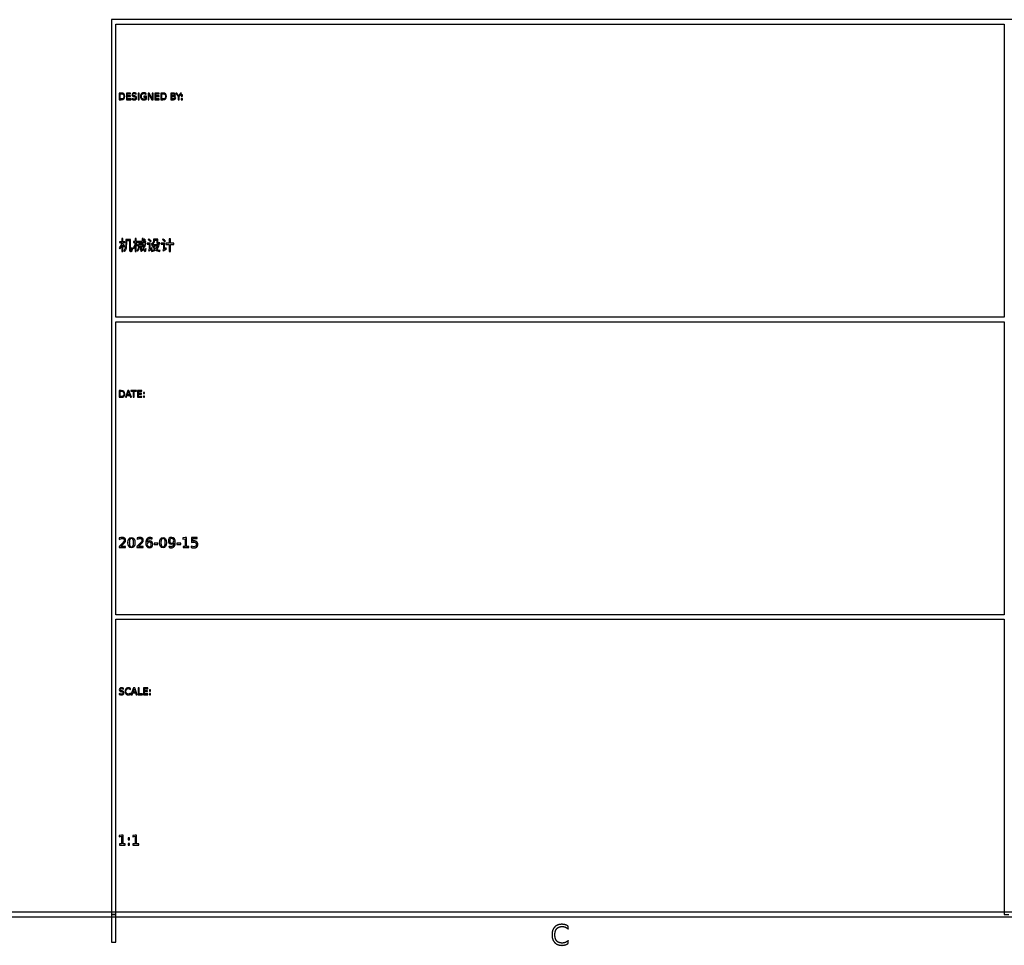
# Model space of a CAD drawing. Header units: millimetres. Extents: x -292 to 292, y -196 to 196.
# Tile 4 of 6: x -10 to 96, y -196 to -96. Entities that reach past the tile are written whole.
import ezdxf

# ---------------------------------------------------------------- set-up
doc = ezdxf.new("R2010")
doc.units = ezdxf.units.MM
doc.layers.add('可见轮廓', color=7, linetype='Continuous')

msp = doc.modelspace()

# ---------------------------------------------------------------- linework, layer by layer
at = {"layer": '可见轮廓'}
for p, q in [((-0.25, -96.08), (-0.25, -192.67)), ((289, -96.08), (-0.25, -96.08)), ((0.25, -128.19), (0.25, -96.58)), ((0.25, -96.58), (96.08, -96.58)), ((96.08, -96.58), (96.08, -128.19)), ((0.6, -104), (0.6, -104.73)), ((0.8, -104), (0.6, -104)), ((0.7, -104.08), (0.82, -104.08)), ((0.7, -104.64), (0.7, -104.08)), ((1.37, -104), (1.37, -104.73)), ((1.83, -104), (1.37, -104)), ((1.47, -104.08), (1.83, -104.08)), ((1.47, -104.29), (1.47, -104.08)), ((1.83, -104.08), (1.83, -104)), ((2.44, -104.12), (2.44, -104.02)), ((2.64, -104), (2.64, -104.73)), ((2.74, -104), (2.64, -104)), ((2.74, -104.73), (2.74, -104)), ((3.51, -104.16), (3.51, -104.05)), ((3.71, -104), (3.71, -104.73)), ((3.84, -104), (3.71, -104)), ((4.16, -104.61), (3.84, -104)), ((4.16, -104), (4.16, -104.61)), ((4.26, -104), (4.16, -104)), ((4.26, -104.73), (4.26, -104)), ((4.45, -104), (4.45, -104.73)), ((4.92, -104), (4.45, -104)), ((4.55, -104.08), (4.92, -104.08)), ((4.55, -104.29), (4.55, -104.08)), ((4.92, -104.08), (4.92, -104)), ((5.09, -104), (5.09, -104.73)), ((5.29, -104), (5.09, -104)), ((5.18, -104.08), (5.3, -104.08)), ((5.18, -104.64), (5.18, -104.08)), ((6.17, -104), (6.17, -104.73)), ((6.43, -104), (6.17, -104)), ((6.27, -104.08), (6.42, -104.08)), ((6.27, -104.3), (6.27, -104.08)), ((6.71, -104), (6.96, -104.38)), ((6.81, -104), (6.71, -104)), ((7.01, -104.3), (6.81, -104)), ((7.21, -104), (7.01, -104.3)), ((7.06, -104.38), (7.32, -104)), ((7.32, -104), (7.21, -104)), ((0.6, -104.73), (0.8, -104.73)), ((0.82, -104.64), (0.7, -104.64)), ((1.37, -104.73), (1.84, -104.73)), ((1.82, -104.29), (1.47, -104.29)), ((1.47, -104.38), (1.82, -104.38)), ((1.47, -104.64), (1.47, -104.38)), ((1.84, -104.64), (1.47, -104.64)), ((1.82, -104.38), (1.82, -104.29)), ((1.84, -104.73), (1.84, -104.64)), ((1.97, -104.59), (1.97, -104.69)), ((2.18, -104.39), (2.24, -104.4)), ((2.27, -104.31), (2.21, -104.3)), ((2.64, -104.73), (2.74, -104.73)), ((3.27, -104.34), (3.27, -104.43)), ((3.53, -104.34), (3.27, -104.34)), ((3.27, -104.43), (3.43, -104.43)), ((3.43, -104.43), (3.43, -104.62)), ((3.53, -104.66), (3.53, -104.34)), ((3.71, -104.73), (3.8, -104.73)), ((3.8, -104.12), (4.13, -104.73)), ((3.8, -104.73), (3.8, -104.12)), ((4.13, -104.73), (4.26, -104.73)), ((4.45, -104.73), (4.92, -104.73)), ((4.9, -104.29), (4.55, -104.29)), ((4.55, -104.38), (4.9, -104.38)), ((4.55, -104.64), (4.55, -104.38)), ((4.92, -104.64), (4.55, -104.64)), ((4.9, -104.38), (4.9, -104.29)), ((4.92, -104.73), (4.92, -104.64)), ((5.09, -104.73), (5.29, -104.73)), ((5.3, -104.64), (5.18, -104.64)), ((6.17, -104.73), (6.44, -104.73)), ((6.42, -104.3), (6.27, -104.3)), ((6.27, -104.38), (6.43, -104.38)), ((6.27, -104.64), (6.27, -104.38)), ((6.43, -104.64), (6.27, -104.64)), ((6.96, -104.38), (6.96, -104.73)), ((6.96, -104.73), (7.06, -104.73)), ((7.06, -104.73), (7.06, -104.38)), ((7.3, -104.21), (7.3, -104.33)), ((7.41, -104.21), (7.3, -104.21)), ((7.3, -104.33), (7.41, -104.33)), ((7.3, -104.6), (7.3, -104.73)), ((7.41, -104.6), (7.3, -104.6)), ((7.3, -104.73), (7.41, -104.73)), ((7.41, -104.33), (7.41, -104.21)), ((7.41, -104.73), (7.41, -104.6)), ((0.99, -119.72), (0.89, -119.72)), ((0.89, -119.72), (0.89, -120.05)), ((0.99, -120.05), (0.99, -119.72)), ((1.81, -119.81), (1.31, -119.81)), ((1.31, -119.81), (1.31, -120.29)), ((1.41, -120.29), (1.41, -119.92)), ((1.41, -119.92), (1.7, -119.92)), ((1.7, -119.92), (1.7, -120.88)), ((1.81, -120.89), (1.81, -119.81)), ((2.43, -119.72), (2.33, -119.72)), ((2.33, -119.72), (2.33, -120.04)), ((2.43, -120.04), (2.43, -119.72)), ((3.08, -120.01), (2.62, -120.01)), ((2.62, -120.01), (2.62, -120.11)), ((3.18, -119.72), (3.07, -119.72)), ((3.48, -120.01), (3.18, -120.01)), ((3.3, -119.76), (3.23, -119.8)), ((3.36, -119.97), (3.44, -119.92)), ((3.48, -120.11), (3.48, -120.01)), ((3.81, -119.75), (3.74, -119.82)), ((3.97, -120.06), (4.04, -119.98)), ((4.77, -119.78), (4.29, -119.78)), ((4.29, -119.78), (4.29, -119.94)), ((4.4, -119.95), (4.4, -119.88)), ((4.4, -119.88), (4.67, -119.88)), ((4.67, -119.88), (4.67, -120.12)), ((4.77, -120.13), (4.77, -119.78)), ((5.34, -119.75), (5.26, -119.82)), ((5.5, -120.06), (5.58, -119.97)), ((6.12, -119.73), (6, -119.73)), ((6, -119.73), (6, -120.22)), ((6.12, -120.22), (6.12, -119.73)), ((0.89, -120.05), (0.64, -120.05)), ((0.64, -120.05), (0.64, -120.15)), ((0.64, -120.15), (0.87, -120.15)), ((0.89, -120.38), (0.89, -121.1)), ((1.22, -120.05), (0.99, -120.05)), ((0.99, -120.29), (0.99, -120.15)), ((0.99, -120.15), (1.22, -120.15)), ((0.99, -121.1), (0.99, -120.41)), ((1.15, -120.63), (1.22, -120.54)), ((1.22, -120.15), (1.22, -120.05)), ((2.33, -120.04), (2.15, -120.04)), ((2.15, -120.04), (2.15, -120.15)), ((2.15, -120.15), (2.33, -120.15)), ((2.33, -120.15), (2.33, -120.15)), ((2.33, -120.45), (2.33, -121.1)), ((2.56, -120.04), (2.43, -120.04)), ((2.43, -120.19), (2.43, -120.15)), ((2.43, -120.15), (2.56, -120.15)), ((2.43, -121.1), (2.43, -120.33)), ((2.52, -120.5), (2.58, -120.42)), ((2.56, -120.15), (2.56, -120.04)), ((2.7, -120.44), (2.61, -120.44)), ((2.61, -120.44), (2.61, -120.54)), ((2.61, -120.54), (2.7, -120.54)), ((2.62, -120.11), (3.08, -120.11)), ((2.79, -120.19), (2.7, -120.19)), ((2.7, -120.19), (2.7, -120.44)), ((2.79, -120.44), (2.79, -120.19)), ((2.9, -120.44), (2.79, -120.44)), ((2.79, -120.54), (2.9, -120.54)), ((2.99, -120.19), (2.9, -120.19)), ((2.9, -120.19), (2.9, -120.44)), ((2.9, -120.54), (2.9, -120.94)), ((2.9, -120.94), (2.99, -120.94)), ((2.99, -120.44), (2.99, -120.19)), ((3.07, -120.44), (2.99, -120.44)), ((2.99, -120.94), (2.99, -120.54)), ((2.99, -120.54), (3.07, -120.54)), ((3.07, -120.54), (3.07, -120.44)), ((3.19, -120.11), (3.48, -120.11)), ((3.47, -120.24), (3.38, -120.23)), ((3.94, -120.2), (3.62, -120.2)), ((3.62, -120.2), (3.62, -120.3)), ((3.62, -120.3), (3.83, -120.3)), ((3.83, -120.3), (3.83, -120.84)), ((3.94, -120.84), (3.94, -120.2)), ((4.11, -120.72), (3.94, -120.84)), ((4.82, -120.39), (4.13, -120.39)), ((4.13, -120.39), (4.13, -120.49)), ((4.13, -120.49), (4.21, -120.49)), ((4.21, -120.49), (4.19, -120.5)), ((4.3, -120.49), (4.77, -120.49)), ((4.84, -120.38), (4.82, -120.39)), ((4.91, -120.41), (4.84, -120.38)), ((5.48, -120.2), (5.13, -120.2)), ((5.13, -120.2), (5.13, -120.31)), ((5.13, -120.31), (5.37, -120.31)), ((5.37, -120.31), (5.37, -120.84)), ((5.48, -120.84), (5.48, -120.2)), ((5.66, -120.71), (5.48, -120.84)), ((6, -120.22), (5.62, -120.22)), ((5.62, -120.22), (5.62, -120.34)), ((5.62, -120.34), (6, -120.34)), ((6, -120.34), (6, -121.1)), ((6.5, -120.22), (6.12, -120.22)), ((6.12, -121.1), (6.12, -120.34)), ((6.12, -120.34), (6.5, -120.34)), ((6.5, -120.34), (6.5, -120.22)), ((0.89, -121.1), (0.99, -121.1)), ((2.33, -121.1), (2.43, -121.1)), ((6, -121.1), (6.12, -121.1)), ((96.08, -128.19), (0.25, -128.19)), ((0.25, -160.31), (0.25, -128.69)), ((0.25, -128.69), (96.08, -128.69)), ((96.08, -128.69), (96.08, -160.31)), ((0.6, -136.11), (0.6, -136.84)), ((0.8, -136.11), (0.6, -136.11)), ((0.6, -136.84), (0.8, -136.84)), ((0.7, -136.19), (0.82, -136.19)), ((0.7, -136.76), (0.7, -136.19)), ((0.82, -136.76), (0.7, -136.76)), ((1.54, -136.11), (1.26, -136.84)), ((1.26, -136.84), (1.37, -136.84)), ((1.37, -136.84), (1.43, -136.65)), ((1.43, -136.65), (1.76, -136.65)), ((1.46, -136.57), (1.6, -136.2)), ((1.73, -136.57), (1.46, -136.57)), ((1.65, -136.11), (1.54, -136.11)), ((1.6, -136.2), (1.73, -136.57)), ((1.93, -136.84), (1.65, -136.11)), ((1.76, -136.65), (1.83, -136.84)), ((1.83, -136.84), (1.93, -136.84)), ((1.86, -136.11), (1.86, -136.19)), ((2.47, -136.11), (1.86, -136.11)), ((1.86, -136.19), (2.12, -136.19)), ((2.12, -136.19), (2.12, -136.84)), ((2.12, -136.84), (2.22, -136.84)), ((2.22, -136.19), (2.47, -136.19)), ((2.22, -136.84), (2.22, -136.19)), ((2.47, -136.19), (2.47, -136.11)), ((2.57, -136.11), (2.57, -136.84)), ((3.03, -136.11), (2.57, -136.11)), ((2.57, -136.84), (3.04, -136.84)), ((2.67, -136.19), (3.03, -136.19)), ((2.67, -136.41), (2.67, -136.19)), ((3.02, -136.41), (2.67, -136.41)), ((2.67, -136.49), (3.02, -136.49)), ((2.67, -136.75), (2.67, -136.49)), ((3.04, -136.75), (2.67, -136.75)), ((3.02, -136.49), (3.02, -136.41)), ((3.03, -136.19), (3.03, -136.11)), ((3.04, -136.84), (3.04, -136.75)), ((3.22, -136.32), (3.22, -136.44)), ((3.32, -136.32), (3.22, -136.32)), ((3.22, -136.44), (3.32, -136.44)), ((3.22, -136.71), (3.22, -136.84)), ((3.32, -136.71), (3.22, -136.71)), ((3.22, -136.84), (3.32, -136.84)), ((3.32, -136.44), (3.32, -136.32)), ((3.32, -136.84), (3.32, -136.71)), ((0.6, -152.95), (0.6, -153.07)), ((0.61, -152.03), (0.61, -152.18)), ((1.29, -152.95), (0.78, -152.95)), ((1.29, -153.07), (1.29, -152.95)), ((2.51, -152.95), (2.51, -153.07)), ((2.52, -152.03), (2.52, -152.18)), ((3.2, -152.95), (2.69, -152.95)), ((3.2, -153.07), (3.2, -152.95)), ((4.14, -152.14), (4.14, -152)), ((4.38, -152.6), (4.38, -152.72)), ((4.78, -152.6), (4.38, -152.6)), ((4.38, -152.72), (4.78, -152.72)), ((4.78, -152.72), (4.78, -152.6)), ((5.97, -152.92), (5.97, -153.05)), ((6.83, -152.6), (6.83, -152.72)), ((7.23, -152.6), (6.83, -152.6)), ((6.83, -152.72), (7.23, -152.72)), ((7.23, -152.72), (7.23, -152.6)), ((7.73, -151.98), (7.46, -152.03)), ((7.46, -152.03), (7.46, -152.17)), ((7.46, -152.17), (7.73, -152.12)), ((7.48, -152.95), (7.48, -153.07)), ((7.73, -152.95), (7.48, -152.95)), ((7.87, -151.98), (7.73, -151.98)), ((7.73, -152.12), (7.73, -152.95)), ((7.87, -152.95), (7.87, -151.98)), ((8.11, -152.95), (7.87, -152.95)), ((8.11, -153.07), (8.11, -152.95)), ((8.37, -152.9), (8.37, -153.05)), ((8.41, -151.98), (8.41, -152.53)), ((9, -151.98), (8.41, -151.98)), ((8.55, -152.1), (9, -152.1)), ((8.55, -152.37), (8.55, -152.1)), ((9, -152.1), (9, -151.98)), ((0.6, -153.07), (1.29, -153.07)), ((2.51, -153.07), (3.2, -153.07)), ((7.48, -153.07), (8.11, -153.07)), ((96.08, -160.31), (0.25, -160.31)), ((0.25, -192.67), (0.25, -160.81)), ((0.25, -160.81), (96.08, -160.81)), ((96.08, -160.81), (96.08, -192.67)), ((0.6, -168.81), (0.6, -168.92)), ((0.81, -168.61), (0.87, -168.62)), ((0.9, -168.53), (0.84, -168.52)), ((1.07, -168.34), (1.07, -168.24)), ((1.81, -168.38), (1.81, -168.27)), ((1.81, -168.89), (1.81, -168.79)), ((2.15, -168.22), (1.87, -168.95)), ((1.98, -168.95), (2.05, -168.76)), ((2.05, -168.76), (2.37, -168.76)), ((2.08, -168.68), (2.21, -168.32)), ((2.34, -168.68), (2.08, -168.68)), ((2.27, -168.22), (2.15, -168.22)), ((2.21, -168.32), (2.34, -168.68)), ((2.54, -168.95), (2.27, -168.22)), ((2.37, -168.76), (2.44, -168.95)), ((2.65, -168.22), (2.65, -168.95)), ((2.75, -168.22), (2.65, -168.22)), ((2.75, -168.86), (2.75, -168.22)), ((3.1, -168.86), (2.75, -168.86)), ((3.1, -168.95), (3.1, -168.86)), ((3.21, -168.22), (3.21, -168.95)), ((3.67, -168.22), (3.21, -168.22)), ((3.31, -168.3), (3.67, -168.3)), ((3.31, -168.52), (3.31, -168.3)), ((3.65, -168.52), (3.31, -168.52)), ((3.31, -168.6), (3.65, -168.6)), ((3.31, -168.86), (3.31, -168.6)), ((3.68, -168.86), (3.31, -168.86)), ((3.65, -168.6), (3.65, -168.52)), ((3.67, -168.3), (3.67, -168.22)), ((3.68, -168.95), (3.68, -168.86)), ((3.86, -168.43), (3.86, -168.55)), ((3.96, -168.43), (3.86, -168.43)), ((3.86, -168.55), (3.96, -168.55)), ((3.86, -168.82), (3.86, -168.95)), ((3.96, -168.82), (3.86, -168.82)), ((3.96, -168.55), (3.96, -168.43)), ((3.96, -168.95), (3.96, -168.82)), ((1.87, -168.95), (1.98, -168.95)), ((2.44, -168.95), (2.54, -168.95)), ((2.65, -168.95), (3.1, -168.95)), ((3.21, -168.95), (3.68, -168.95)), ((3.86, -168.95), (3.96, -168.95)), ((0.86, -184.09), (0.6, -184.14)), ((0.6, -184.14), (0.6, -184.28)), ((0.6, -184.28), (0.86, -184.23)), ((1.01, -184.09), (0.86, -184.09)), ((0.86, -184.23), (0.86, -185.06)), ((1.01, -185.06), (1.01, -184.09)), ((1.57, -184.41), (1.57, -184.6)), ((1.72, -184.41), (1.57, -184.41)), ((1.57, -184.6), (1.72, -184.6)), ((1.72, -184.6), (1.72, -184.41)), ((2.32, -184.09), (2.06, -184.14)), ((2.06, -184.14), (2.06, -184.28)), ((2.06, -184.28), (2.32, -184.23)), ((2.47, -184.09), (2.32, -184.09)), ((2.32, -184.23), (2.32, -185.06)), ((2.47, -185.06), (2.47, -184.09)), ((0.62, -185.06), (0.62, -185.19)), ((0.86, -185.06), (0.62, -185.06)), ((0.62, -185.19), (1.25, -185.19)), ((1.25, -185.06), (1.01, -185.06)), ((1.25, -185.19), (1.25, -185.06)), ((1.57, -185), (1.57, -185.19)), ((1.72, -185), (1.57, -185)), ((1.57, -185.19), (1.72, -185.19)), ((1.72, -185.19), (1.72, -185)), ((2.08, -185.06), (2.08, -185.19)), ((2.32, -185.06), (2.08, -185.06)), ((2.08, -185.19), (2.71, -185.19)), ((2.71, -185.06), (2.47, -185.06)), ((2.71, -185.19), (2.71, -185.06)), ((-289.25, -192.92), (289.25, -192.92)), ((288.75, -192.42), (-288.75, -192.42)), ((0.25, -192.67), (-0.25, -192.67)), ((-0.25, -192.67), (-0.25, -195.67)), ((-0.25, -192.67), (0.25, -192.67)), ((0.25, -195.67), (0.25, -192.67)), ((96.08, -192.67), (96.58, -192.67)), ((49.05, -194.25), (49.05, -193.94)), ((-0.25, -195.67), (0.25, -195.67)), ((49.05, -195.79), (49.05, -195.48))]:
    msp.add_line(p, q, dxfattribs=at)
for points, degree, knots in [([(0.8, -104.73), (1.09, -104.72), (1.21, -104.61), (1.21, -104.36), (1.21, -104.11), (1.09, -104), (0.8, -104)], 3, [0, 0, 0, 0, 2, 2, 2, 3.989637, 3.989637, 3.989637, 3.989637]), ([(0.82, -104.08), (1.02, -104.08), (1.11, -104.16), (1.11, -104.36), (1.11, -104.56), (1.02, -104.64), (0.82, -104.64)], 3, [0, 0, 0, 0, 2, 2, 2, 4.013333, 4.013333, 4.013333, 4.013333]), ([(2.44, -104.02), (2.36, -104), (2.29, -103.98), (2.23, -103.98), (2.15, -103.98), (2.08, -104), (2.04, -104.04), (1.99, -104.08), (1.97, -104.13), (1.97, -104.19), (1.97, -104.3), (2.03, -104.36), (2.18, -104.39)], 3, [0, 0, 0, 0, 2, 2, 2, 4.333333, 4.333333, 4.333333, 6.666667, 6.666667, 6.666667, 10.69697, 10.69697, 10.69697, 10.69697]), ([(2.21, -104.3), (2.1, -104.27), (2.07, -104.25), (2.07, -104.18), (2.07, -104.14), (2.08, -104.12), (2.11, -104.09), (2.14, -104.07), (2.18, -104.06), (2.24, -104.06), (2.3, -104.06), (2.36, -104.08), (2.44, -104.12)], 3, [0, 0, 0, 0, 2, 2, 2, 3.191919, 3.191919, 3.191919, 4.383838, 4.383838, 4.383838, 5.756351, 5.756351, 5.756351, 5.756351]), ([(3.51, -104.05), (3.4, -103.98), (3.25, -103.98), (3.08, -103.98), (2.99, -104.08), (2.89, -104.18), (2.89, -104.36), (2.89, -104.54), (2.99, -104.64), (3.08, -104.74), (3.25, -104.74), (3.41, -104.74), (3.53, -104.66)], 2, [0, 0, 0, 2, 2, 4.39726, 4.39726, 6.794521, 6.794521, 9.185231, 9.185231, 11.575941, 11.575941, 13.761734, 13.761734, 13.761734]), ([(3.43, -104.62), (3.36, -104.66), (3.26, -104.66), (3.13, -104.66), (3.06, -104.58), (2.99, -104.51), (2.99, -104.36), (2.99, -104.06), (3.26, -104.06), (3.4, -104.06), (3.51, -104.16)], 2, [0, 0, 0, 2, 2, 4.560748, 4.560748, 7.121495, 7.121495, 12.259949, 12.259949, 14.866683, 14.866683, 14.866683]), ([(5.29, -104.73), (5.57, -104.72), (5.7, -104.61), (5.7, -104.36), (5.7, -104.11), (5.57, -104), (5.29, -104)], 3, [0, 0, 0, 0, 2, 2, 2, 3.989637, 3.989637, 3.989637, 3.989637]), ([(5.3, -104.08), (5.51, -104.08), (5.59, -104.16), (5.6, -104.36), (5.59, -104.56), (5.51, -104.64), (5.3, -104.64)], 3, [0, 0, 0, 0, 2, 2, 2, 4.013333, 4.013333, 4.013333, 4.013333]), ([(6.42, -104.08), (6.56, -104.08), (6.56, -104.19), (6.56, -104.3), (6.42, -104.3)], 2, [0, 0, 0, 2, 2, 4.017699, 4.017699, 4.017699]), ([(6.54, -104.33), (6.62, -104.32), (6.66, -104.27), (6.66, -104.18), (6.66, -104.06), (6.58, -104), (6.43, -104)], 3, [0, 0, 0, 0, 2, 2, 2, 4.583942, 4.583942, 4.583942, 4.583942]), ([(1.97, -104.69), (2.06, -104.72), (2.13, -104.74), (2.2, -104.74), (2.29, -104.74), (2.36, -104.72), (2.41, -104.68), (2.46, -104.65), (2.48, -104.59), (2.48, -104.52), (2.48, -104.41), (2.42, -104.34), (2.27, -104.31)], 3, [0, 0, 0, 0, 2, 2, 2, 4.650943, 4.650943, 4.650943, 7.301887, 7.301887, 7.301887, 11.748631, 11.748631, 11.748631, 11.748631]), ([(2.24, -104.4), (2.34, -104.42), (2.38, -104.46), (2.38, -104.53), (2.38, -104.57), (2.36, -104.6), (2.33, -104.63), (2.3, -104.65), (2.26, -104.66), (2.2, -104.66), (2.13, -104.66), (2.05, -104.64), (1.97, -104.59)], 3, [0, 0, 0, 0, 2, 2, 2, 3.145455, 3.145455, 3.145455, 4.290909, 4.290909, 4.290909, 5.800525, 5.800525, 5.800525, 5.800525]), ([(6.43, -104.38), (6.59, -104.38), (6.59, -104.51), (6.59, -104.65), (6.43, -104.64)], 2, [0, 0, 0, 2, 2, 3.985714, 3.985714, 3.985714]), ([(6.44, -104.73), (6.6, -104.73), (6.69, -104.65), (6.69, -104.52), (6.69, -104.42), (6.63, -104.35), (6.54, -104.33)], 3, [0, 0, 0, 0, 2, 2, 2, 3.52, 3.52, 3.52, 3.52]), ([(1.73, -121.06), (1.76, -121.08), (1.78, -121.09), (1.82, -121.09), (1.84, -121.09), (1.87, -121.09), (1.89, -121.09), (1.92, -121.09), (1.95, -121.08), (1.97, -121.07)], 3, [0, 0, 0, 0, 1, 1, 1, 1.649902, 1.649902, 1.649902, 2.559737, 2.559737, 2.559737, 2.559737]), ([(1.92, -120.97), (1.9, -120.99), (1.86, -120.98), (1.85, -120.98), (1.83, -120.98), (1.82, -120.98), (1.82, -120.98), (1.81, -120.97), (1.81, -120.94), (1.81, -120.89)], 3, [0, 0, 0, 0, 2.249797, 2.249797, 2.249797, 3.678634, 3.678634, 3.678634, 5.107471, 5.107471, 5.107471, 5.107471]), ([(3.2, -120.88), (3.24, -121.02), (3.3, -121.1), (3.37, -121.1), (3.45, -121.1), (3.49, -121.03), (3.5, -120.83)], 3, [0, 0, 0, 0, 1, 1, 1, 2.23912, 2.23912, 2.23912, 2.23912]), ([(3.42, -120.77), (3.42, -120.92), (3.4, -121), (3.38, -120.99), (3.35, -120.99), (3.31, -120.91), (3.27, -120.77)], 3, [0, 0, 0, 0, 1, 1, 1, 2.599826, 2.599826, 2.599826, 2.599826]), ([(4.67, -120.12), (4.67, -120.24), (4.69, -120.28), (4.79, -120.28), (4.81, -120.28), (4.88, -120.28), (4.91, -120.28), (4.94, -120.28), (4.96, -120.28), (4.98, -120.27)], 3, [0, 0, 0, 0, 1, 1, 1, 1.157134, 1.157134, 1.157134, 1.366645, 1.366645, 1.366645, 1.366645]), ([(4.97, -120.18), (4.96, -120.18), (4.92, -120.18), (4.9, -120.18), (4.88, -120.18), (4.82, -120.18), (4.8, -120.18), (4.78, -120.18), (4.77, -120.17), (4.77, -120.13)], 3, [0, 0, 0, 0, 1, 1, 1, 1.928389, 1.928389, 1.928389, 3.279072, 3.279072, 3.279072, 3.279072]), ([(0.8, -136.84), (1.09, -136.84), (1.21, -136.72), (1.21, -136.47), (1.21, -136.22), (1.09, -136.11), (0.8, -136.11)], 3, [0, 0, 0, 0, 2, 2, 2, 3.989637, 3.989637, 3.989637, 3.989637]), ([(0.82, -136.19), (1.02, -136.19), (1.11, -136.28), (1.11, -136.47), (1.11, -136.67), (1.02, -136.75), (0.82, -136.76)], 3, [0, 0, 0, 0, 2, 2, 2, 4.013333, 4.013333, 4.013333, 4.013333]), ([(1.01, -152.53), (0.98, -152.57), (0.83, -152.72), (0.68, -152.86), (0.6, -152.95)], 2, [0, 0, 0, 1, 1, 2, 2, 2]), ([(1.17, -152.54), (1.26, -152.43), (1.29, -152.37), (1.29, -152.27), (1.29, -152.18), (1.25, -152.1), (1.19, -152.05), (1.12, -151.99), (1.03, -151.96), (0.92, -151.96), (0.83, -151.96), (0.73, -151.98), (0.61, -152.03)], 3, [0, 0, 0, 0, 2, 2, 2, 4.108696, 4.108696, 4.108696, 6.217391, 6.217391, 6.217391, 7.817091, 7.817091, 7.817091, 7.817091]), ([(0.61, -152.18), (0.72, -152.12), (0.83, -152.08), (0.92, -152.09), (0.98, -152.09), (1.04, -152.1), (1.08, -152.14), (1.12, -152.18), (1.14, -152.22), (1.14, -152.28), (1.14, -152.36), (1.11, -152.42), (1.01, -152.53)], 3, [0, 0, 0, 0, 2, 2, 2, 3.410526, 3.410526, 3.410526, 4.821053, 4.821053, 4.821053, 6.551614, 6.551614, 6.551614, 6.551614]), ([(1.92, -151.96), (1.68, -151.96), (1.54, -152.16), (1.54, -152.53), (1.54, -152.89), (1.68, -153.1), (1.92, -153.1), (2.17, -153.1), (2.3, -152.89), (2.3, -152.53), (2.3, -152.16), (2.17, -151.96), (1.92, -151.96)], 3, [0, 0, 0, 0, 2, 2, 2, 3.994709, 3.994709, 3.994709, 5.989418, 5.989418, 5.989418, 7.989418, 7.989418, 7.989418, 7.989418]), ([(1.92, -152.08), (2.15, -152.08), (2.15, -152.53), (2.15, -152.98), (1.92, -152.98), (1.69, -152.98), (1.69, -152.53), (1.69, -152.08), (1.92, -152.08)], 2, [0, 0, 0, 2, 2, 3.993506, 3.993506, 5.974315, 5.974315, 7.961577, 7.961577, 7.961577]), ([(2.92, -152.53), (2.88, -152.57), (2.74, -152.72), (2.59, -152.86), (2.51, -152.95)], 2, [0, 0, 0, 1, 1, 2, 2, 2]), ([(3.08, -152.54), (3.17, -152.43), (3.2, -152.37), (3.2, -152.27), (3.2, -152.18), (3.16, -152.1), (3.1, -152.05), (3.03, -151.99), (2.94, -151.96), (2.83, -151.96), (2.74, -151.96), (2.64, -151.98), (2.52, -152.03)], 3, [0, 0, 0, 0, 2, 2, 2, 4.108696, 4.108696, 4.108696, 6.217391, 6.217391, 6.217391, 7.817091, 7.817091, 7.817091, 7.817091]), ([(2.52, -152.18), (2.63, -152.12), (2.74, -152.08), (2.83, -152.09), (2.89, -152.09), (2.95, -152.1), (2.99, -152.14), (3.03, -152.18), (3.05, -152.22), (3.05, -152.28), (3.05, -152.36), (3.02, -152.42), (2.92, -152.53)], 3, [0, 0, 0, 0, 2, 2, 2, 3.410526, 3.410526, 3.410526, 4.821053, 4.821053, 4.821053, 6.551614, 6.551614, 6.551614, 6.551614]), ([(4.14, -152), (4.06, -151.98), (3.98, -151.96), (3.91, -151.96), (3.77, -151.96), (3.66, -152.01), (3.58, -152.11), (3.5, -152.22), (3.46, -152.36), (3.46, -152.53), (3.46, -152.89), (3.6, -153.1), (3.85, -153.1), (3.96, -153.1), (4.05, -153.06), (4.11, -152.99), (4.18, -152.93), (4.21, -152.84), (4.21, -152.72), (4.21, -152.61), (4.18, -152.52), (4.12, -152.45), (4.05, -152.38), (3.97, -152.35), (3.86, -152.35), (3.75, -152.35), (3.66, -152.4), (3.61, -152.48)], 3, [0, 0, 0, 0, 2, 2, 2, 5.723684, 5.723684, 5.723684, 9.447368, 9.447368, 9.447368, 17.378605, 17.378605, 17.378605, 20.838952, 20.838952, 20.838952, 24.299299, 24.299299, 24.299299, 27.83487, 27.83487, 27.83487, 31.370442, 31.370442, 31.370442, 34.733163, 34.733163, 34.733163, 34.733163]), ([(3.61, -152.48), (3.62, -152.28), (3.69, -152.18), (3.77, -152.09), (3.92, -152.09), (4.03, -152.09), (4.14, -152.14)], 2, [0, 0, 0, 1, 1, 2, 2, 2.76, 2.76, 2.76]), ([(3.85, -152.47), (3.98, -152.47), (4.07, -152.57), (4.06, -152.72), (4.07, -152.88), (3.98, -152.98), (3.85, -152.98), (3.72, -152.98), (3.63, -152.88), (3.63, -152.72), (3.63, -152.57), (3.72, -152.47), (3.85, -152.47)], 3, [0, 0, 0, 0, 2, 2, 2, 3.987654, 3.987654, 3.987654, 5.975309, 5.975309, 5.975309, 7.975309, 7.975309, 7.975309, 7.975309]), ([(5.33, -151.96), (5.08, -151.96), (4.95, -152.16), (4.95, -152.53), (4.95, -152.89), (5.08, -153.1), (5.33, -153.1), (5.57, -153.1), (5.7, -152.89), (5.7, -152.53), (5.7, -152.16), (5.57, -151.96), (5.33, -151.96)], 3, [0, 0, 0, 0, 2, 2, 2, 3.994709, 3.994709, 3.994709, 5.989418, 5.989418, 5.989418, 7.989418, 7.989418, 7.989418, 7.989418]), ([(5.33, -152.08), (5.56, -152.08), (5.56, -152.53), (5.56, -152.98), (5.33, -152.98), (5.1, -152.98), (5.1, -152.53), (5.1, -152.08), (5.33, -152.08)], 2, [0, 0, 0, 2, 2, 3.993506, 3.993506, 5.974315, 5.974315, 7.961577, 7.961577, 7.961577]), ([(5.97, -153.05), (6.05, -153.08), (6.13, -153.1), (6.2, -153.1), (6.34, -153.1), (6.45, -153.04), (6.53, -152.94), (6.61, -152.84), (6.65, -152.7), (6.65, -152.53), (6.65, -152.16), (6.51, -151.96), (6.26, -151.96), (6.15, -151.96), (6.06, -151.99), (6, -152.06), (5.93, -152.13), (5.9, -152.22), (5.9, -152.33), (5.9, -152.45), (5.93, -152.54), (5.99, -152.6), (6.06, -152.67), (6.14, -152.7), (6.25, -152.7), (6.36, -152.7), (6.45, -152.66), (6.5, -152.57)], 3, [0, 0, 0, 0, 2, 2, 2, 5.723684, 5.723684, 5.723684, 9.447368, 9.447368, 9.447368, 17.422171, 17.422171, 17.422171, 20.901525, 20.901525, 20.901525, 24.380879, 24.380879, 24.380879, 27.935871, 27.935871, 27.935871, 31.490863, 31.490863, 31.490863, 34.918891, 34.918891, 34.918891, 34.918891]), ([(6.5, -152.57), (6.49, -152.77), (6.42, -152.87), (6.34, -152.97), (6.19, -152.97), (6.08, -152.97), (5.97, -152.92)], 2, [0, 0, 0, 1, 1, 2, 2, 2.75, 2.75, 2.75]), ([(6.26, -152.59), (6.13, -152.59), (6.04, -152.49), (6.05, -152.33), (6.04, -152.18), (6.13, -152.08), (6.26, -152.08), (6.39, -152.08), (6.48, -152.18), (6.48, -152.33), (6.48, -152.49), (6.39, -152.59), (6.26, -152.59)], 3, [0, 0, 0, 0, 2, 2, 2, 3.987654, 3.987654, 3.987654, 5.975309, 5.975309, 5.975309, 7.975309, 7.975309, 7.975309, 7.975309]), ([(8.37, -153.05), (8.52, -153.1), (8.66, -153.1), (8.86, -153.1), (8.97, -153), (9.08, -152.9), (9.08, -152.72), (9.08, -152.55), (8.97, -152.45), (8.86, -152.35), (8.68, -152.35), (8.61, -152.35), (8.55, -152.37)], 2, [0, 0, 0, 2, 2, 4.904255, 4.904255, 7.808511, 7.808511, 10.62841, 10.62841, 13.448309, 13.448309, 14.440914, 14.440914, 14.440914]), ([(8.41, -152.53), (8.5, -152.49), (8.58, -152.47), (8.65, -152.48), (8.74, -152.48), (8.81, -152.5), (8.85, -152.54), (8.9, -152.59), (8.93, -152.65), (8.93, -152.72), (8.93, -152.87), (8.82, -152.97), (8.65, -152.97), (8.55, -152.97), (8.46, -152.95), (8.37, -152.9)], 3, [0, 0, 0, 0, 2, 2, 2, 4.135802, 4.135802, 4.135802, 6.271605, 6.271605, 6.271605, 10.54321, 10.54321, 10.54321, 13.185185, 13.185185, 13.185185, 13.185185]), ([(1.07, -168.24), (1, -168.22), (0.92, -168.21), (0.86, -168.21), (0.78, -168.21), (0.71, -168.22), (0.67, -168.26), (0.62, -168.3), (0.6, -168.35), (0.6, -168.41), (0.6, -168.53), (0.66, -168.58), (0.81, -168.61)], 3, [0, 0, 0, 0, 2, 2, 2, 4.333333, 4.333333, 4.333333, 6.666667, 6.666667, 6.666667, 10.69697, 10.69697, 10.69697, 10.69697]), ([(0.6, -168.92), (0.69, -168.95), (0.76, -168.96), (0.83, -168.96), (0.93, -168.96), (0.99, -168.94), (1.04, -168.91), (1.09, -168.87), (1.11, -168.82), (1.11, -168.75), (1.11, -168.63), (1.05, -168.56), (0.9, -168.53)], 3, [0, 0, 0, 0, 2, 2, 2, 4.650943, 4.650943, 4.650943, 7.301887, 7.301887, 7.301887, 11.748631, 11.748631, 11.748631, 11.748631]), ([(0.87, -168.62), (0.97, -168.65), (1.01, -168.68), (1.01, -168.75), (1.01, -168.79), (0.99, -168.83), (0.96, -168.85), (0.93, -168.87), (0.89, -168.88), (0.83, -168.88), (0.76, -168.88), (0.68, -168.86), (0.6, -168.81)], 3, [0, 0, 0, 0, 2, 2, 2, 3.145455, 3.145455, 3.145455, 4.290909, 4.290909, 4.290909, 5.800525, 5.800525, 5.800525, 5.800525]), ([(0.84, -168.52), (0.73, -168.5), (0.7, -168.47), (0.7, -168.41), (0.7, -168.37), (0.71, -168.34), (0.74, -168.32), (0.77, -168.3), (0.81, -168.29), (0.87, -168.29), (0.93, -168.29), (1, -168.3), (1.07, -168.34)], 3, [0, 0, 0, 0, 2, 2, 2, 3.191919, 3.191919, 3.191919, 4.383838, 4.383838, 4.383838, 5.756351, 5.756351, 5.756351, 5.756351]), ([(1.81, -168.27), (1.71, -168.21), (1.58, -168.21), (1.42, -168.21), (1.32, -168.31), (1.23, -168.41), (1.23, -168.58), (1.23, -168.76), (1.32, -168.86), (1.42, -168.96), (1.58, -168.96), (1.71, -168.96), (1.81, -168.89)], 2, [0, 0, 0, 2, 2, 4.529851, 4.529851, 7.059701, 7.059701, 9.582525, 9.582525, 12.105348, 12.105348, 14.070025, 14.070025, 14.070025]), ([(1.81, -168.79), (1.75, -168.85), (1.67, -168.88), (1.59, -168.88), (1.42, -168.88), (1.33, -168.77), (1.33, -168.58), (1.33, -168.39), (1.42, -168.29), (1.59, -168.29), (1.67, -168.29), (1.75, -168.32), (1.81, -168.38)], 3, [0, 0, 0, 0, 2, 2, 2, 5.938462, 5.938462, 5.938462, 9.890274, 9.890274, 9.890274, 11.897053, 11.897053, 11.897053, 11.897053]), ([(49.05, -193.94), (48.75, -193.73), (48.36, -193.73), (47.86, -193.73), (47.57, -194.03), (47.29, -194.34), (47.29, -194.86), (47.29, -195.39), (47.57, -195.69), (47.86, -196), (48.36, -196), (48.74, -196), (49.05, -195.79)], 2, [0, 0, 0, 2, 2, 4.529851, 4.529851, 7.059701, 7.059701, 9.582525, 9.582525, 12.105348, 12.105348, 14.070025, 14.070025, 14.070025]), ([(49.05, -195.48), (48.75, -195.76), (48.37, -195.75), (48, -195.75), (47.8, -195.53), (47.6, -195.3), (47.6, -194.86), (47.6, -194.43), (47.8, -194.2), (48, -193.97), (48.37, -193.97), (48.75, -193.97), (49.05, -194.25)], 2, [0, 0, 0, 2, 2, 3.969231, 3.969231, 5.938462, 5.938462, 7.914368, 7.914368, 9.890274, 9.890274, 11.897053, 11.897053, 11.897053])]:
    msp.add_open_spline(points, degree=degree, knots=knots, dxfattribs=at)
for points, degree in [([(3.07, -119.72), (3.07, -119.82), (3.08, -119.91), (3.08, -120.01)], 3), ([(3.18, -120.01), (3.18, -119.92), (3.18, -119.82), (3.18, -119.72)], 3), ([(3.23, -119.8), (3.28, -119.85), (3.34, -119.92), (3.36, -119.97)], 3), ([(3.44, -119.92), (3.42, -119.87), (3.36, -119.81), (3.3, -119.76)], 3), ([(3.74, -119.82), (3.82, -119.89), (3.92, -119.99), (3.97, -120.06)], 3), ([(4.04, -119.98), (4, -119.91), (3.9, -119.82), (3.81, -119.75)], 3), ([(4.29, -119.94), (4.29, -120.06), (4.26, -120.18), (4.06, -120.27)], 3), ([(4.14, -120.35), (4.35, -120.25), (4.4, -120.09), (4.4, -119.95)], 3), ([(5.26, -119.82), (5.35, -119.89), (5.45, -119.99), (5.5, -120.06)], 3), ([(5.58, -119.97), (5.53, -119.91), (5.42, -119.82), (5.34, -119.75)], 3), ([(0.87, -120.15), (0.82, -120.36), (0.71, -120.6), (0.6, -120.72)], 3), ([(0.6, -120.72), (0.62, -120.75), (0.65, -120.79), (0.66, -120.82)], 3), ([(0.66, -120.82), (0.74, -120.72), (0.82, -120.55), (0.89, -120.38)], 3), ([(1.22, -120.54), (1.19, -120.5), (1.05, -120.34), (0.99, -120.29)], 3), ([(0.99, -120.41), (1.05, -120.49), (1.12, -120.58), (1.15, -120.63)], 3), ([(1.31, -120.29), (1.31, -120.52), (1.28, -120.82), (1.08, -121.03)], 3), ([(1.08, -121.03), (1.11, -121.05), (1.15, -121.08), (1.17, -121.1)], 3), ([(1.17, -121.1), (1.38, -120.88), (1.41, -120.54), (1.41, -120.29)], 3), ([(1.7, -120.88), (1.7, -121.01), (1.71, -121.04), (1.73, -121.06)], 3), ([(1.93, -120.92), (1.93, -120.95), (1.93, -120.96), (1.92, -120.97)], 3), ([(1.94, -120.7), (1.94, -120.8), (1.94, -120.88), (1.93, -120.92)], 3), ([(2.03, -120.75), (2, -120.74), (1.96, -120.72), (1.94, -120.7)], 3), ([(1.97, -121.07), (2, -121.05), (2.01, -121.03), (2.01, -120.98)], 3), ([(2.01, -120.98), (2.02, -120.95), (2.03, -120.84), (2.03, -120.75)], 3), ([(2.33, -120.15), (2.28, -120.36), (2.2, -120.6), (2.11, -120.72)], 3), ([(2.11, -120.72), (2.13, -120.75), (2.15, -120.8), (2.17, -120.83)], 3), ([(2.17, -120.83), (2.22, -120.74), (2.28, -120.6), (2.33, -120.45)], 3), ([(2.58, -120.42), (2.56, -120.38), (2.46, -120.24), (2.43, -120.19)], 3), ([(2.43, -120.33), (2.46, -120.39), (2.5, -120.46), (2.52, -120.5)], 3), ([(2.7, -120.54), (2.69, -120.7), (2.66, -120.86), (2.54, -120.99)], 3), ([(2.54, -120.99), (2.56, -121.01), (2.6, -121.03), (2.61, -121.05)], 3), ([(2.61, -121.05), (2.75, -120.9), (2.78, -120.72), (2.79, -120.54)], 3), ([(3.17, -120.77), (3.1, -120.87), (3.01, -120.96), (2.91, -121.03)], 3), ([(2.91, -121.03), (2.93, -121.04), (2.97, -121.08), (2.99, -121.09)], 3), ([(2.99, -121.09), (3.07, -121.03), (3.14, -120.96), (3.2, -120.88)], 3), ([(3.08, -120.11), (3.1, -120.36), (3.13, -120.59), (3.17, -120.77)], 3), ([(3.24, -120.63), (3.22, -120.49), (3.2, -120.31), (3.19, -120.11)], 3), ([(3.38, -120.23), (3.35, -120.38), (3.3, -120.51), (3.24, -120.63)], 3), ([(3.27, -120.77), (3.36, -120.62), (3.43, -120.45), (3.47, -120.24)], 3), ([(3.5, -120.83), (3.48, -120.82), (3.44, -120.79), (3.42, -120.77)], 3), ([(3.83, -120.84), (3.83, -120.91), (3.79, -120.96), (3.76, -120.98)], 3), ([(3.76, -120.98), (3.78, -121), (3.81, -121.05), (3.82, -121.07)], 3), ([(3.82, -121.07), (3.84, -121.04), (3.88, -121.01), (4.15, -120.82)], 3), ([(4.06, -120.27), (4.08, -120.29), (4.12, -120.33), (4.14, -120.35)], 3), ([(4.44, -120.86), (4.33, -120.93), (4.2, -120.98), (4.07, -121.01)], 3), ([(4.07, -121.01), (4.09, -121.03), (4.11, -121.08), (4.12, -121.1)], 3), ([(4.15, -120.82), (4.14, -120.79), (4.12, -120.75), (4.11, -120.72)], 3), ([(4.12, -121.1), (4.27, -121.07), (4.41, -121.01), (4.53, -120.93)], 3), ([(4.19, -120.5), (4.25, -120.64), (4.34, -120.76), (4.44, -120.86)], 3), ([(4.53, -120.79), (4.43, -120.71), (4.35, -120.61), (4.3, -120.49)], 3), ([(4.77, -120.49), (4.71, -120.61), (4.63, -120.71), (4.53, -120.79)], 3), ([(4.53, -120.93), (4.64, -121.01), (4.78, -121.07), (4.93, -121.11)], 3), ([(4.62, -120.86), (4.75, -120.74), (4.85, -120.6), (4.91, -120.41)], 3), ([(5, -121.01), (4.86, -120.98), (4.73, -120.93), (4.62, -120.86)], 3), ([(4.93, -121.11), (4.95, -121.08), (4.98, -121.03), (5, -121.01)], 3), ([(4.98, -120.27), (4.98, -120.25), (4.98, -120.2), (4.97, -120.18)], 3), ([(5.37, -120.84), (5.37, -120.91), (5.32, -120.95), (5.29, -120.97)], 3), ([(5.29, -120.97), (5.31, -120.99), (5.34, -121.05), (5.35, -121.08)], 3), ([(5.35, -121.08), (5.38, -121.04), (5.42, -121.01), (5.7, -120.81)], 3), ([(5.7, -120.81), (5.69, -120.79), (5.67, -120.74), (5.66, -120.71)], 3), ([(0.78, -152.95), (1.14, -152.58), (1.17, -152.54)], 2), ([(2.69, -152.95), (3.04, -152.58), (3.08, -152.54)], 2)]:
    msp.add_open_spline(points, degree=degree, dxfattribs=at)

doc.saveas('drawing.dxf')
